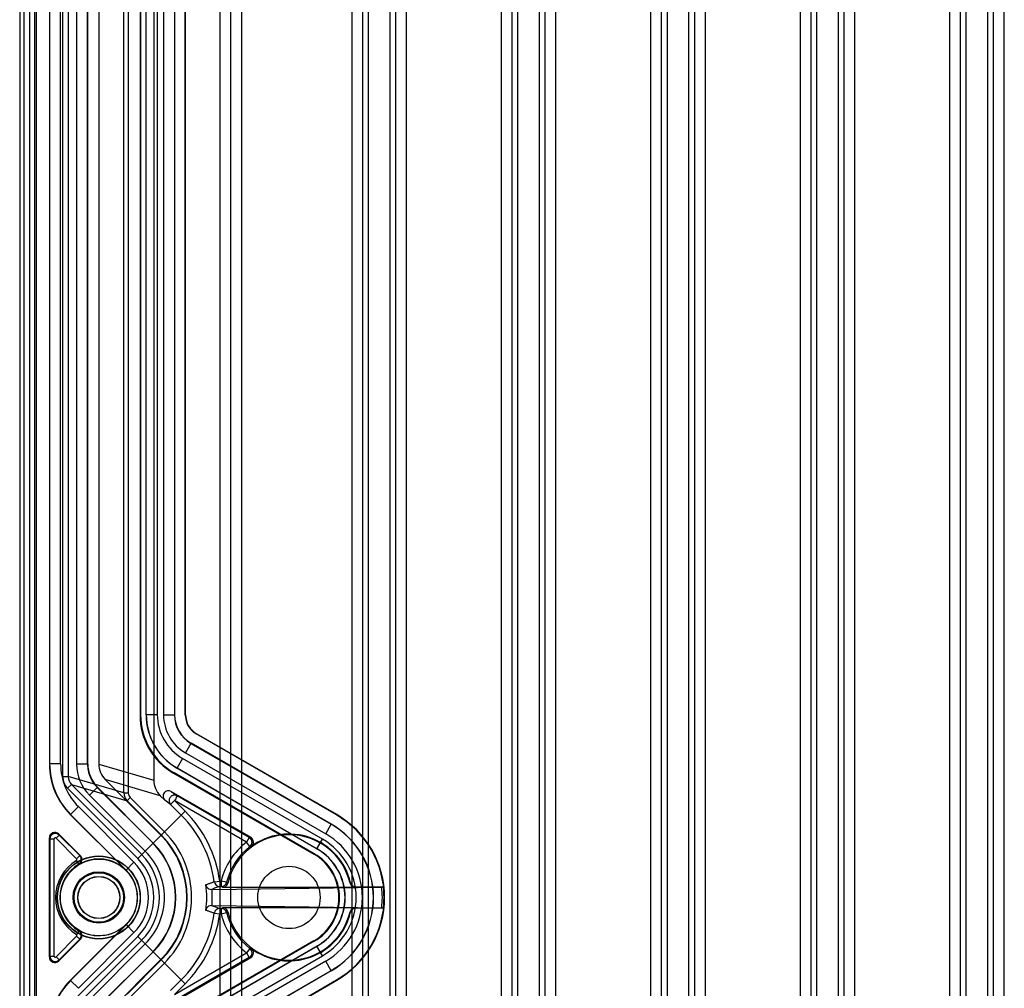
# Model space of a CAD drawing. Header units: millimetres. Extents: x 32 to 247, y 45 to 342.
# Tile 4 of 9: x 32 to 122, y 165 to 253. Entities that reach past the tile are written whole.
import ezdxf

# ---------------------------------------------------------------- set-up
doc = ezdxf.new("R2010")
doc.units = ezdxf.units.MM
doc.header["$LTSCALE"] = 25.054932
doc.layers.get('0').update_dxf_attribs({"linetype": 'CONTINUOUS'})

msp = doc.modelspace()

# ---------------------------------------------------------------- linework, layer by layer
at = {"color": 7, "linetype": 'Continuous'}
for p, q in [((50.35, 339.433), (50.35, 46.833)), ((51.35, 46.833), (51.35, 339.433)), ((52.35, 46.833), (52.35, 339.433)), ((32.15, 337.433), (32.15, 48.833)), ((32.57, 60.052), (32.57, 326.423)), ((33.07, 60.053), (33.07, 326.432)), ((33.52, 60.502), (33.52, 325.764)), ((33.65, 314.775), (33.65, 68.134)), ((41.631, 183.142), (41.631, 313.786)), ((42.03, 313.786), (42.03, 183.142)), ((36.066, 184.628), (36.066, 311.836)), ((36.566, 311.836), (36.566, 184.628)), ((34.85, 309.454), (34.85, 185.775)), ((34.877, 309.439), (34.877, 185.786)), ((35.877, 185.786), (35.877, 309.439)), ((37.324, 309.479), (37.324, 185.764)), ((38.324, 185.764), (38.324, 309.479)), ((38.35, 185.775), (38.35, 309.464)), ((39.35, 309.463), (39.35, 185.775)), ((44.355, 290.887), (44.355, 184.307)), ((62.361, 289.433), (62.361, 46.833)), ((63.361, 46.833), (63.361, 289.433)), ((63.85, 289.433), (63.85, 46.833)), ((65.85, 46.833), (65.85, 289.433)), ((66.34, 289.433), (66.34, 46.833)), ((67.34, 46.833), (67.34, 289.433)), ((75.961, 289.433), (75.961, 46.833)), ((76.961, 46.833), (76.961, 289.433)), ((77.45, 289.433), (77.45, 46.833)), ((79.45, 46.833), (79.45, 289.433)), ((79.94, 289.433), (79.94, 46.833)), ((80.94, 46.833), (80.94, 289.433)), ((89.561, 289.433), (89.561, 46.833)), ((90.561, 46.833), (90.561, 289.433)), ((91.05, 289.433), (91.05, 46.833)), ((93.05, 46.833), (93.05, 289.433)), ((93.54, 289.433), (93.54, 46.833)), ((94.54, 46.833), (94.54, 289.433)), ((103.161, 289.433), (103.161, 46.833)), ((104.161, 46.833), (104.161, 289.433)), ((104.65, 289.433), (104.65, 46.833)), ((106.65, 46.833), (106.65, 289.433)), ((107.14, 289.433), (107.14, 46.833)), ((108.14, 46.833), (108.14, 289.433)), ((116.761, 289.433), (116.761, 46.833)), ((117.761, 46.833), (117.761, 289.433)), ((118.25, 289.433), (118.25, 46.833)), ((120.25, 46.833), (120.25, 289.433)), ((120.74, 289.433), (120.74, 46.833)), ((121.74, 46.833), (121.74, 289.433)), ((43.098, 283.732), (43.098, 190.23)), ((43.15, 283.712), (43.15, 190.261)), ((43.65, 190.261), (43.65, 283.712)), ((43.666, 190.27), (43.666, 283.705)), ((44.666, 283.705), (44.666, 190.27)), ((45.235, 283.718), (45.235, 190.252)), ((46.234, 283.718), (46.234, 190.252)), ((46.25, 283.711), (46.25, 190.261)), ((47.216, 190.241), (47.216, 283.725)), ((47.25, 190.261), (47.25, 283.711)), ((43.15, 190.261), (43.098, 190.23)), ((43.65, 190.261), (43.666, 190.27)), ((43.667, 190.27), (44.666, 190.27)), ((45.235, 190.252), (46.234, 190.252)), ((46.234, 190.252), (46.25, 190.261)), ((47.25, 190.261), (47.216, 190.241)), ((48.25, 188.529), (48.215, 188.509)), ((60.983, 181.138), (48.215, 188.509)), ((61, 181.168), (48.25, 188.529)), ((47.734, 187.654), (47.234, 186.788)), ((47.734, 187.654), (47.75, 187.663)), ((47.734, 187.654), (60.492, 180.288)), ((60.5, 180.302), (47.75, 187.663)), ((47.234, 186.788), (59.993, 179.422)), ((34.877, 185.786), (34.85, 185.775)), ((35.877, 185.786), (34.877, 185.786)), ((38.324, 185.764), (37.324, 185.764)), ((38.35, 185.775), (38.324, 185.764)), ((39.35, 185.775), (44.355, 184.307)), ((46.966, 186.287), (46.466, 185.421)), ((59.708, 178.93), (46.966, 186.287)), ((36.066, 184.628), (36.566, 184.628)), ((41.631, 183.142), (36.566, 184.628)), ((46.2, 184.979), (46.148, 184.948)), ((46.148, 184.948), (58.924, 177.572)), ((58.95, 177.617), (46.2, 184.979)), ((46.45, 185.412), (46.466, 185.421)), ((59.2, 178.05), (46.45, 185.412)), ((46.466, 185.421), (59.208, 178.064)), ((36.506, 183.567), (36.859, 183.921)), ((43.249, 177.532), (36.859, 183.921)), ((36.859, 183.921), (41.923, 182.435)), ((39.937, 184.361), (45.007, 179.29)), ((44.942, 182.893), (39.937, 184.361)), ((36.506, 183.567), (42.895, 177.178)), ((38.496, 182.936), (39.203, 183.643)), ((43.574, 177.857), (38.496, 182.936)), ((39.229, 183.654), (39.203, 183.643)), ((39.203, 183.643), (44.281, 178.564)), ((39.229, 183.654), (44.3, 178.583)), ((41.631, 183.142), (42.03, 183.142)), ((44.942, 182.893), (45.343, 182.491)), ((45.947, 183.277), (46.489, 182.883)), ((45.947, 183.277), (53.169, 179.107)), ((53.043, 179.1), (46.489, 182.883)), ((36.78, 181.191), (37.487, 181.898)), ((37.487, 181.898), (42.551, 176.834)), ((42.206, 182.718), (41.923, 182.435)), ((41.923, 182.435), (45.038, 179.321)), ((45.32, 179.603), (42.206, 182.718)), ((45.886, 182.097), (45.343, 182.491)), ((45.886, 182.097), (46.239, 182.45)), ((45.886, 182.097), (46.85, 181.133)), ((46.239, 182.45), (47.203, 181.486)), ((52.793, 178.667), (46.239, 182.45)), ((36.78, 181.191), (36.754, 181.18)), ((41.824, 176.11), (36.754, 181.18)), ((36.78, 181.191), (41.844, 176.127)), ((42.895, 177.178), (47.203, 181.486)), ((61, 181.168), (60.983, 181.138)), ((59.993, 179.422), (60.5, 180.302)), ((35.741, 179.313), (35.458, 179.03)), ((35.741, 179.313), (35.704, 179.401)), ((35.704, 179.401), (37.673, 177.433)), ((37.613, 177.44), (35.741, 179.313)), ((34.85, 168.219), (34.85, 179.048)), ((34.887, 178.959), (34.85, 179.048)), ((34.887, 178.959), (34.887, 168.308)), ((34.887, 178.959), (35.287, 178.959)), ((35.287, 168.308), (35.287, 178.959)), ((37.33, 177.157), (35.458, 179.03)), ((53.043, 179.1), (52.793, 178.667)), ((53.097, 178.27), (52.793, 178.667)), ((53.043, 179.1), (53.169, 179.107)), ((59.2, 178.05), (59.708, 178.93)), ((37.613, 177.44), (37.33, 177.157)), ((37.613, 177.44), (37.673, 177.433)), ((53.217, 178.273), (53.097, 178.27)), ((58.924, 177.572), (58.95, 177.617)), ((37.519, 176.659), (37.311, 177.001)), ((37.519, 176.659), (37.573, 176.648)), ((42.551, 176.834), (41.844, 176.127)), ((41.844, 176.127), (41.824, 176.11)), ((49.86, 175.062), (50.355, 175.129)), ((50.355, 175.129), (50.355, 174.629)), ((50.355, 175.129), (50.488, 175.129)), ((50.488, 175.129), (50.488, 174.629)), ((50.974, 175.011), (50.488, 175.129)), ((62.264, 174.978), (62.207, 174.948)), ((49.596, 174.367), (49.65, 174.367)), ((49.65, 174.367), (65.088, 174.582)), ((49.65, 172.9), (49.65, 174.367)), ((50.355, 174.629), (50.488, 174.629)), ((50.607, 174.564), (50.488, 174.628)), ((50.607, 174.564), (62.694, 174.564)), ((62.749, 174.594), (62.694, 174.564)), ((62.749, 174.594), (65.262, 174.594)), ((65.262, 174.594), (65.247, 174.586)), ((49.65, 172.9), (49.596, 172.9)), ((49.65, 172.9), (65.088, 172.685)), ((49.86, 172.205), (50.355, 172.138)), ((50.355, 172.638), (50.355, 172.138)), ((50.488, 172.638), (50.355, 172.638)), ((50.488, 172.138), (50.355, 172.138)), ((50.488, 172.639), (50.607, 172.702)), ((50.488, 172.638), (50.488, 172.138)), ((50.488, 172.138), (50.974, 172.256)), ((62.694, 172.703), (50.607, 172.703)), ((62.207, 172.319), (62.264, 172.289)), ((62.694, 172.703), (62.749, 172.673)), ((65.262, 172.673), (62.749, 172.673)), ((65.262, 172.673), (65.247, 172.68)), ((36.754, 166.087), (41.837, 171.17)), ((36.78, 166.076), (41.844, 171.14)), ((42.551, 170.433), (41.825, 171.159)), ((37.519, 170.608), (37.311, 170.266)), ((42.551, 170.433), (37.487, 165.369)), ((37.519, 170.608), (37.573, 170.618)), ((35.458, 168.237), (37.33, 170.11)), ((37.673, 169.834), (35.704, 167.866)), ((35.741, 167.954), (37.613, 169.827)), ((42.895, 170.089), (36.506, 163.7)), ((36.859, 163.346), (43.249, 169.735)), ((37.613, 169.827), (37.33, 170.11)), ((37.673, 169.834), (37.613, 169.827)), ((38.496, 164.33), (43.574, 169.409)), ((47.203, 165.781), (42.895, 170.089)), ((58.924, 169.695), (46.148, 162.318)), ((58.95, 169.65), (46.2, 162.288)), ((58.924, 169.695), (58.95, 169.65)), ((44.281, 168.702), (39.203, 163.623)), ((44.3, 168.684), (39.229, 163.612)), ((46.239, 164.817), (52.793, 168.6)), ((46.45, 161.855), (59.2, 169.217)), ((59.208, 169.203), (46.466, 161.846)), ((53.097, 168.997), (52.793, 168.6)), ((52.793, 168.6), (53.043, 168.167)), ((53.097, 168.997), (53.217, 168.994)), ((59.708, 168.337), (59.2, 169.217)), ((34.85, 168.219), (34.887, 168.308)), ((34.887, 168.308), (35.287, 168.308)), ((35.741, 167.954), (35.458, 168.237)), ((35.741, 167.954), (35.704, 167.866)), ((45.007, 167.977), (39.937, 162.906)), ((45.038, 167.946), (41.923, 164.832)), ((42.206, 164.549), (45.32, 167.663)), ((45.947, 163.99), (53.169, 168.159)), ((53.043, 168.167), (46.489, 164.384)), ((46.966, 160.98), (59.708, 168.337)), ((59.993, 167.845), (47.234, 160.479)), ((53.169, 168.159), (53.043, 168.167)), ((60.5, 166.965), (59.993, 167.845)), ((47.734, 159.613), (60.492, 166.979)), ((60.5, 166.965), (47.75, 159.604)), ((36.78, 166.076), (36.754, 166.087)), ((37.487, 165.369), (36.78, 166.076)), ((46.85, 166.134), (45.886, 165.17)), ((47.203, 165.781), (46.239, 164.817)), ((48.215, 158.758), (60.983, 166.129)), ((48.25, 158.738), (61, 166.099)), ((60.983, 166.129), (61, 166.099))]:
    msp.add_line(p, q, dxfattribs=at)
for centre, radius in [((39.35, 173.633), 3.776), ((39.35, 173.633), 3.75), ((39.35, 173.633), 3.491), ((39.35, 173.633), 2.337), ((39.35, 173.633), 2.267), ((39.35, 173.633), 2.25), ((56.65, 173.633), 2.835), ((39.35, 173.633), 1.917), ((39.35, 173.633), 1.9)]:
    msp.add_circle(centre, radius, dxfattribs=at)
for centre, radius, start, end in [((49.266, 190.27), 5.599, 180.0013, 239.9987), ((49.265, 190.269), 4.598, 179.99329, 240.0055), ((49.234, 190.252), 4, 180.00462, 239.99493), ((49.233, 190.251), 2.999, 179.99044, 240.00596), ((49.25, 190.261), 2, 179.99931, 240.00069), ((41.376, 185.786), 6.499, 180.00093, 224.99907), ((41.376, 185.786), 5.499, 179.99957, 225.0005), ((41.323, 185.764), 3.999, 179.99974, 225.00026), ((37.566, 184.629), 1, 180.03957, 225.07022), ((42.631, 183.142), 1, 179.98486, 224.97315), ((42.63, 183.142), 0.6, 180.0099, 225.01781), ((46.25, 182.442), 0.507, 135.00132, 144.36599), ((39.35, 173.633), 10.606, 7.73982, 45), ((39.35, 173.633), 11.106, 7.73982, 45), ((56.65, 173.633), 8.665, 300, 60), ((56.65, 173.633), 8.7, 300, 60), ((56.65, 173.633), 7.684, 300, 60), ((56.65, 173.633), 7.7, 300, 60), ((35.35, 179.048), 0.5, 44.96844, 180.03156), ((35.387, 178.959), 0.5, 45.05236, 179.94759), ((39.35, 173.633), 8, 315, 45), ((39.35, 173.633), 8.043, 315, 45), ((39.35, 173.633), 8.443, 314.99973, 45.00027), ((56.65, 173.633), 5.71, 13.31384, 166.68647), ((56.65, 173.633), 5.771, 13.46828, 126.51177), ((56.65, 173.633), 6.684, 299.99902, 60.00098), ((39.35, 173.633), 6.974, 315, 45), ((39.35, 173.633), 7, 315, 45), ((56.65, 173.633), 6.341, 127.46706, 166.35782), ((52.793, 178.667), 0.5, 307.50152, 59.96262), ((52.793, 178.667), 0.5, 48.8685, 55.68645), ((52.793, 178.667), 0.5, 309.74583, 327.11813), ((52.919, 178.674), 0.5, 306.49261, 59.97647), ((52.793, 178.667), 0.5, 359.48704, 17.53294), ((56.65, 173.633), 6.116, 299.99839, 60.00161), ((39.35, 173.633), 5.513, 315, 45), ((39.35, 173.633), 5.974, 314.99997, 45.00003), ((56.65, 173.633), 5.841, 127.46722, 166.35782), ((56.65, 173.633), 4.548, 300, 60), ((56.65, 173.633), 4.6, 300, 60), ((56.65, 173.633), 5.1, 300, 60), ((56.65, 173.633), 5.116, 300, 60), ((39.35, 173.633), 3.937, 121.1954, 238.80484), ((39.35, 173.633), 3.537, 121.194, 238.806), ((39.35, 173.633), 3.5, 45.03141, 120.64644), ((39.35, 173.633), 4.526, 314.99724, 45.00276), ((39.35, 173.633), 5.013, 315, 45), ((39.35, 173.633), 3.526, 315, 45), ((39.35, 173.633), 9.82, 353.13387, 6.86613), ((50.358, 175.127), 0.5, 187.45064, 269.70353), ((50.487, 175.128), 0.5, 270.12177, 346.46676), ((62.694, 175.064), 0.5, 193.31603, 270.00356), ((62.749, 175.094), 0.5, 193.47126, 270.00464), ((57.708, 173.633), 7.44, 352.67725, 7.32335), ((56.865, 173.634), 8.436, 359.99942, 6.48569), ((56.864, 173.633), 8.437, 353.51465, 0.00026), ((39.35, 173.633), 10.606, 315, 352.26018), ((39.35, 173.633), 11.106, 315, 352.26018), ((50.358, 172.14), 0.5, 90.29646, 172.53136), ((50.487, 172.139), 0.5, 13.5281, 89.87186), ((56.65, 173.633), 6.341, 193.64218, 232.53303), ((56.65, 173.633), 5.841, 193.64218, 232.53284), ((56.65, 173.633), 5.71, 193.31385, 346.68647), ((56.65, 173.633), 5.771, 233.48864, 346.53143), ((62.694, 172.203), 0.5, 89.99526, 166.68337), ((62.749, 172.173), 0.5, 89.99643, 166.52925), ((37.319, 170.188), 0.5, 314.99214, 59.48643), ((52.793, 168.6), 0.5, 300.08616, 52.49746), ((52.919, 168.592), 0.5, 300.02088, 53.50726), ((35.35, 168.219), 0.5, 179.96845, 315.03155), ((35.387, 168.308), 0.5, 180.0519, 314.9481), ((41.376, 161.481), 6.499, 135.00093, 179.99907)]:
    msp.add_arc(centre, radius, start, end, dxfattribs=at)
for centre, major_axis, ratio, start_param, end_param in [((49.199, 190.231), (5.284, 3.051), 0.999797, 2.618082, 3.665103), ((49.251, 190.262), (5.284, 3.051), 0.999797, 2.618082, 3.665103), ((49.251, 190.262), (4.851, 2.801), 0.999797, 2.618082, 3.665103), ((49.251, 190.261), (-2.599, -1.5), 0.999797, -0.523511, 0.523511), ((49.216, 190.241), (1.732, 1), 0.999797, 2.618082, 3.665103), ((41.351, 185.776), (-6.006, -2.488), 0.999822, -0.392636, 0.392636), ((41.351, 185.776), (2.772, 1.148), 0.999822, 2.748957, 3.534229), ((41.353, 185.774), (1.922, -0.564), 0.998512, -2.856624, -2.071451), ((46.358, 184.305), (1.922, -0.564), 0.998512, -2.856624, -2.071451), ((45.698, 182.843), (0.41, -0.298), 0.986303, 1.676805, 4.55301), ((41.351, 161.491), (-6.006, 2.488), 0.999822, -0.392636, 0.392636)]:
    msp.add_ellipse(centre, major_axis=major_axis, ratio=ratio, start_param=start_param, end_param=end_param, dxfattribs=at)
for points, knots in [([(38.324, 185.764), (38.324, 185.568), (38.363, 185.175), (38.534, 184.609), (38.814, 184.087), (39.064, 183.782), (39.203, 183.643)], [0, 0, 0, 0, 0.250003, 0.500005, 0.750004, 1, 1, 1, 1]), ([(46.489, 182.883), (46.444, 182.909), (46.348, 182.945), (46.203, 182.952), (46.076, 182.923), (45.973, 182.871), (45.916, 182.825), (45.892, 182.801)], [0, 0, 0, 0, 0.244478, 0.465362, 0.663895, 0.841887, 1, 1, 1, 1]), ([(46.4, 182.765), (46.389, 182.745), (46.369, 182.699), (46.356, 182.624), (46.344, 182.572), (46.338, 182.546)], [0, 0, 0, 0, 0.300788, 0.646136, 1, 1, 1, 1]), ([(46.4, 182.765), (46.415, 182.785), (46.443, 182.823), (46.486, 182.836), (46.536, 182.859), (46.501, 182.876), (46.489, 182.883)], [0, 0, 0, 0, 0.382731, 0.656628, 0.7905, 1, 1, 1, 1]), ([(45.838, 182.738), (45.816, 182.706), (45.777, 182.636), (45.743, 182.513), (45.742, 182.373), (45.785, 182.225), (45.847, 182.136), (45.886, 182.097)], [0, 0, 0, 0, 0.165352, 0.34556, 0.543339, 0.760737, 1, 1, 1, 1]), ([(46.338, 182.546), (46.322, 182.542), (46.296, 182.535), (46.268, 182.509), (46.258, 182.479), (46.246, 182.461), (46.239, 182.45)], [0, 0, 0, 0, 0.341505, 0.554771, 0.751345, 1, 1, 1, 1]), ([(35.458, 179.03), (35.44, 179.048), (35.387, 179.069), (35.31, 179.038), (35.287, 178.985), (35.287, 178.959)], [0, 0, 0, 0, 0.338405, 0.65977, 1, 1, 1, 1]), ([(53.123, 179.042), (53.101, 179.061), (53.025, 179.111), (53.072, 179.082), (53.089, 179.07), (53.102, 179.06), (53.108, 179.055)], [0, 0, 0, 0, 0.561663, 0.68762, 0.836865, 1, 1, 1, 1]), ([(53.097, 178.27), (53.11, 178.28), (53.137, 178.303), (53.178, 178.346), (53.217, 178.398), (53.249, 178.458), (53.271, 178.52), (53.281, 178.579), (53.292, 178.629), (53.294, 178.673), (53.289, 178.713), (53.282, 178.751), (53.275, 178.784), (53.272, 178.806), (53.269, 178.821), (53.259, 178.835), (53.244, 178.855), (53.219, 178.885), (53.187, 178.925), (53.151, 178.969), (53.117, 179.01), (53.089, 179.044), (53.068, 179.069), (53.055, 179.086), (53.045, 179.094), (53.043, 179.099), (53.043, 179.099)], [0, 0, 0, 0, 0.050714, 0.110611, 0.181232, 0.250301, 0.318972, 0.38456, 0.433996, 0.477954, 0.518454, 0.559207, 0.598073, 0.619388, 0.630827, 0.644661, 0.6692, 0.709321, 0.765397, 0.828193, 0.884656, 0.929451, 0.962229, 0.985875, 0.997457, 1, 1, 1, 1]), ([(53.108, 179.055), (53.115, 179.049), (53.13, 179.036), (53.149, 179.018), (53.193, 178.969), (53.14, 179.027), (53.123, 179.042)], [0, 0, 0, 0, 0.172451, 0.366179, 0.559935, 1, 1, 1, 1]), ([(37.519, 176.659), (37.583, 176.698), (37.696, 176.807), (37.773, 177.027), (37.748, 177.257), (37.666, 177.388), (37.613, 177.44)], [0, 0, 0, 0, 0.252255, 0.503644, 0.753124, 1, 1, 1, 1]), ([(37.567, 176.643), (37.635, 176.683), (37.751, 176.793), (37.832, 177.014), (37.809, 177.246), (37.726, 177.379), (37.673, 177.433)], [0, 0, 0, 0, 0.257444, 0.504316, 0.751183, 1, 1, 1, 1]), ([(37.311, 177.001), (37.328, 177.011), (37.355, 177.041), (37.365, 177.103), (37.345, 177.142), (37.33, 177.157)], [0, 0, 0, 0, 0.323168, 0.645658, 1, 1, 1, 1]), ([(49.098, 174.807), (49.183, 174.835), (49.352, 174.892), (49.607, 174.977), (49.777, 175.034), (49.862, 175.062)], [0, 0, 0, 0, 0.333347, 0.666682, 1, 1, 1, 1]), ([(49.1, 174.807), (49.11, 174.728), (49.168, 174.572), (49.354, 174.407), (49.516, 174.367), (49.596, 174.367)], [0, 0, 0, 0, 0.333939, 0.666099, 1, 1, 1, 1]), ([(50.607, 174.564), (50.681, 174.563), (50.83, 174.598), (51.009, 174.739), (51.076, 174.877), (51.094, 174.948)], [0, 0, 0, 0, 0.33399, 0.666316, 1, 1, 1, 1]), ([(51.094, 174.948), (51.074, 174.959), (51.034, 174.98), (50.993, 175.001), (50.973, 175.011)], [0, 0, 0, 0, 0.499998, 1, 1, 1, 1]), ([(65.247, 174.586), (65.241, 174.583), (65.215, 174.587), (65.163, 174.581), (65.116, 174.582), (65.088, 174.582)], [0, 0, 0, 0, 0.126534, 0.462994, 1, 1, 1, 1]), ([(49.862, 172.205), (49.777, 172.233), (49.607, 172.29), (49.352, 172.375), (49.183, 172.432), (49.098, 172.46)], [0, 0, 0, 0, 0.333294, 0.666641, 1, 1, 1, 1]), ([(49.596, 172.9), (49.516, 172.9), (49.354, 172.86), (49.168, 172.695), (49.11, 172.539), (49.1, 172.459)], [0, 0, 0, 0, 0.334136, 0.666296, 1, 1, 1, 1]), ([(51.094, 172.318), (51.076, 172.39), (51.009, 172.528), (50.83, 172.669), (50.681, 172.703), (50.607, 172.703)], [0, 0, 0, 0, 0.33368, 0.66631, 1, 1, 1, 1]), ([(50.973, 172.255), (50.993, 172.266), (51.034, 172.287), (51.074, 172.308), (51.094, 172.319)], [0, 0, 0, 0, 0.500001, 1, 1, 1, 1]), ([(65.088, 172.685), (65.116, 172.685), (65.163, 172.686), (65.215, 172.68), (65.241, 172.684), (65.247, 172.68)], [0, 0, 0, 0, 0.537047, 0.873525, 1, 1, 1, 1]), ([(41.837, 171.17), (41.564, 170.897), (40.929, 170.436), (39.808, 170.1), (38.638, 170.141), (37.906, 170.422), (37.573, 170.618)], [0, 0, 0, 0, 0.251484, 0.500025, 0.748567, 1, 1, 1, 1]), ([(37.33, 170.11), (37.344, 170.123), (37.363, 170.159), (37.358, 170.222), (37.33, 170.255), (37.311, 170.266)], [0, 0, 0, 0, 0.322648, 0.645171, 1, 1, 1, 1]), ([(37.613, 169.827), (37.666, 169.88), (37.75, 170.013), (37.772, 170.245), (37.693, 170.462), (37.582, 170.57), (37.519, 170.608)], [0, 0, 0, 0, 0.252128, 0.503437, 0.752934, 1, 1, 1, 1]), ([(35.287, 168.308), (35.287, 168.282), (35.31, 168.229), (35.388, 168.197), (35.44, 168.219), (35.458, 168.237)], [0, 0, 0, 0, 0.337624, 0.67057, 1, 1, 1, 1])]:
    msp.add_open_spline(points, degree=3, knots=knots, dxfattribs=at)
for points in [[(36.066, 184.628), (36.066, 184.432), (36.144, 184.039), (36.367, 183.706), (36.506, 183.567)], [(50.355, 174.629), (50.228, 174.586), (49.976, 174.498), (49.723, 174.41), (49.596, 174.367)], [(49.596, 172.9), (49.723, 172.857), (49.976, 172.769), (50.228, 172.681), (50.355, 172.638)]]:
    msp.add_open_spline(points, degree=3, dxfattribs=at)

doc.saveas('drawing.dxf')
